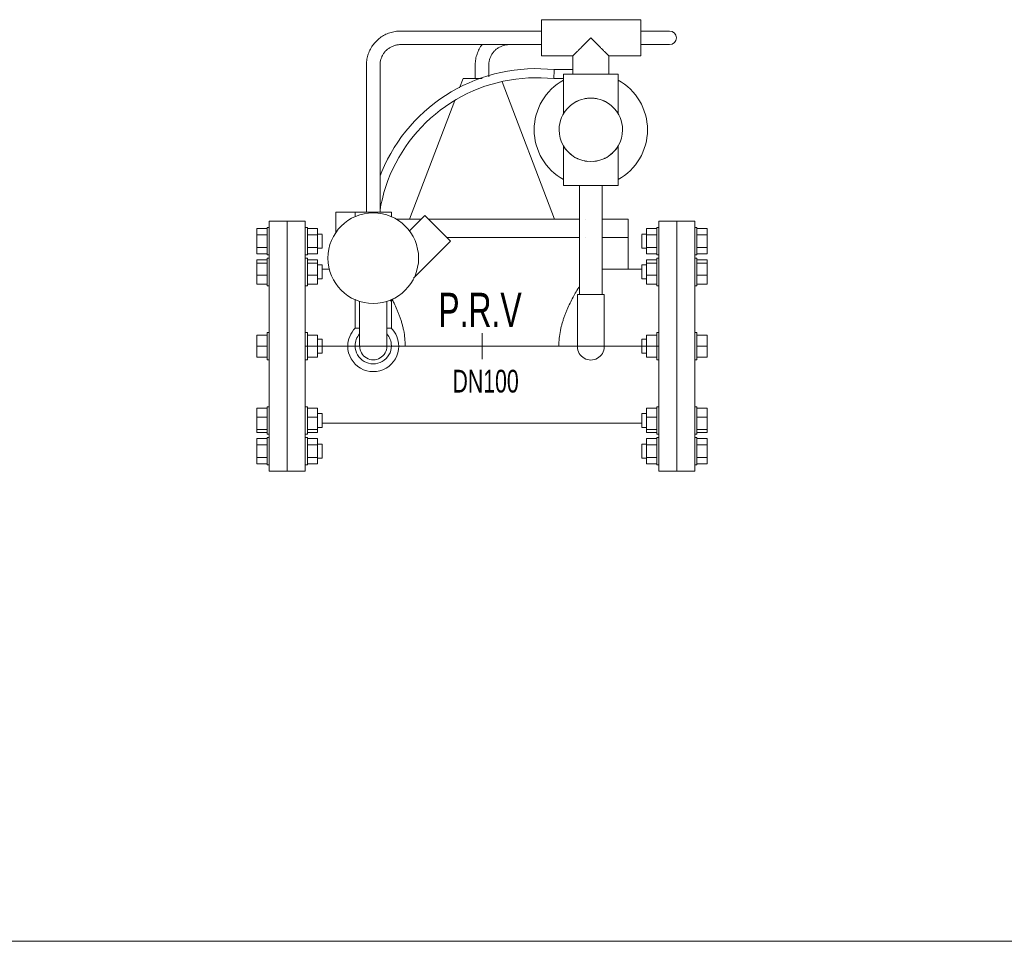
# Model space of a CAD drawing. Header units: millimetres. Extents: x 2339 to 23224, y 1509 to 18979.
# Tile 68 of 124: x 15304 to 16132, y 7209 to 7983. Entities that reach past the tile are written whole.
import ezdxf

# ---------------------------------------------------------------- set-up
doc = ezdxf.new("R2010")
doc.units = ezdxf.units.MM
doc.set_wipeout_variables(frame=1)
doc.layers.get('0').update_dxf_attribs({"lineweight": 0})
doc.styles.add('DISOCP', font='disocp.shx', dxfattribs={"width": 0.6})

# ---------------------------------------------------------------- blocks, each defined once
blk = doc.blocks.new('*U287')
blk.add_wipeout([(-123.82, -87.5), (-149.02, -87.5), (-149.02, -83.11), (-150.46, -83.11), (-150.46, -82.33), (-157.68, -82.33), (-157.68, 82.33), (-150.46, 82.33), (-150.46, 83.11), (-149.02, 83.11), (-149.02, 87.5), (-123.82, 87.5), (-123.82, 83.11), (-122.33, 83.11), (-122.33, 82.33), (-115.17, 82.33), (-115.17, 56.88), (-112.04, 56.71), (-112.04, 53.97), (-107.01, 53.97), (-107.86, 59.22), (-107.71, 65.58), (-106.37, 71.54), (-104.32, 76.39), (-102.39, 79.59), (-102.39, 93.73), (-80.96, 93.73), (-80.86, 199.01), (-78.15, 208.07), (-73.2, 214.43), (-67.29, 218.39), (-59.53, 220.54), (41.65, 220.66), (41.65, 228.6), (111.27, 228.6), (111.27, 220.66), (131.42, 220.66), (135.7, 217.99), (136.18, 215.9), (135.82, 214.1), (134.21, 212.04), (131.42, 211.14), (111.27, 211.14), (111.27, 203.2), (88.9, 203.2), (88.9, 190.5), (95.25, 190.5), (95.29, 186.27), (104.96, 178.82), (110.35, 171.69), (114.68, 161.17), (115.84, 153.34), (115.11, 143.64), (111.95, 134.23), (107.67, 127.3), (102.73, 121.95), (98.98, 118.98), (95.29, 116.68), (95.29, 112.45), (84.14, 112.45), (84.14, 88.9), (102.39, 88.9), (102.39, 53.98), (112.04, 53.98), (112.04, 78.41), (115.17, 78.41), (115.17, 82.33), (122.33, 82.33), (122.33, 83.11), (123.82, 83.11), (123.82, 87.5), (149.02, 87.5), (149.02, 83.11), (150.46, 83.11), (150.46, 82.33), (157.68, 82.33), (157.68, -82.33), (150.46, -82.33), (150.46, -83.11), (149.02, -83.11), (149.02, -87.5), (123.82, -87.5), (123.82, -83.11), (122.33, -83.11), (122.33, -82.33), (115.17, -82.33), (115.17, -56.88), (112.04, -56.71), (112.04, -53.97), (-115.17, -53.97), (-115.17, -82.33), (-122.33, -82.33), (-122.33, -83.11), (-123.82, -83.11)])
for p, q in [((111.27, 228.6), (41.65, 228.6)), ((41.65, 215.9), (41.65, 228.6)), ((111.27, 228.6), (111.27, 215.9)), ((41.65, 220.66), (-57.15, 220.66)), ((41.65, 203.2), (41.65, 215.9)), ((131.42, 220.66), (111.27, 220.66)), ((111.27, 215.9), (111.27, 203.2)), ((-57.15, 211.14), (41.65, 211.14)), ((131.42, 211.14), (111.27, 211.14)), ((41.65, 203.2), (63.5, 203.2)), ((63.5, 203.2), (63.5, 190.5)), ((88.9, 203.2), (111.27, 203.2)), ((88.9, 190.5), (88.9, 203.2)), ((-80.96, 196.85), (-80.96, 93.73)), ((-71.44, 93.73), (-71.44, 196.85)), ((-4.76, 196.85), (-4.76, 187.36)), ((4.76, 188.64), (4.76, 196.85)), ((63.5, 193.68), (50.6, 193.68)), ((-13.3, 187.36), (-15.75, 180.92)), ((-13.3, 187.36), (0, 187.36)), ((50.25, 187.33), (57.15, 187.33)), ((57.15, 190.5), (57.15, 162.92)), ((57.15, 190.5), (95.25, 190.5)), ((95.25, 162.92), (95.25, 190.5)), ((50.8, 88.9), (14.2, 184.98)), ((-19.16, 171.96), (-50.8, 88.9)), ((57.15, 140.03), (57.15, 112.45)), ((95.25, 112.45), (95.25, 140.03)), ((95.25, 112.45), (57.15, 112.45)), ((68.26, 112.45), (68.26, 36.25)), ((84.14, 36.25), (84.14, 112.45)), ((-102.39, 93.73), (-102.39, 79.22)), ((-102.39, 93.73), (-63.5, 93.73)), ((-88.9, 93.73), (-88.9, 90.46)), ((-63.5, 90.75), (-63.5, 93.73)), ((-40.01, 91.42), (-50.96, 80.47)), ((-40.01, 91.42), (-22.05, 73.46)), ((-149.02, 83.11), (-150.46, 83.11)), ((-150.46, 73.5), (-150.46, 83.11)), ((-136.42, 87.5), (-149.02, 87.5)), ((-149.02, -87.5), (-149.02, 87.5)), ((-136.42, 87.5), (-136.42, -87.5)), ((-123.82, 87.5), (-136.42, 87.5)), ((-136.42, -87.5), (-136.42, 87.5)), ((-123.82, 87.5), (-123.82, -87.5)), ((-122.33, 83.11), (-123.82, 83.11)), ((-122.33, 83.11), (-122.33, 73.5)), ((-50.8, 88.9), (-59.91, 88.9)), ((-50.8, 88.9), (-42.53, 88.9)), ((102.39, 88.9), (84.14, 88.9)), ((102.39, 76.2), (102.39, 88.9)), ((122.33, 83.11), (123.82, 83.11)), ((122.33, 83.11), (122.33, 73.5)), ((123.82, 87.5), (136.42, 87.5)), ((123.82, 87.5), (123.82, -87.5)), ((136.42, 87.5), (149.02, 87.5)), ((136.42, 87.5), (136.42, -87.5)), ((136.42, -87.5), (136.42, 87.5)), ((149.02, -87.5), (149.02, 87.5)), ((149.02, 83.11), (150.46, 83.11)), ((150.46, 73.5), (150.46, 83.11)), ((-157.68, 77.91), (-157.68, 82.33)), ((-150.46, 82.33), (-157.68, 82.33)), ((-157.68, 69.09), (-157.68, 77.91)), ((-150.46, 77.91), (-157.68, 77.91)), ((-115.17, 82.33), (-122.33, 82.33)), ((-115.17, 77.91), (-122.33, 77.91)), ((-115.17, 82.33), (-115.17, 77.91)), ((-112.04, 78.41), (-115.17, 78.41)), ((-115.17, 77.91), (-115.17, 69.09)), ((-112.04, 78.24), (-112.04, 73.5)), ((68.26, 76.2), (-24.79, 76.2)), ((102.39, 76.2), (84.14, 76.2)), ((102.39, 76.2), (102.39, 53.98)), ((112.04, 78.41), (115.17, 78.41)), ((112.04, 78.24), (112.04, 73.5)), ((115.17, 82.33), (115.17, 77.91)), ((115.17, 82.33), (122.33, 82.33)), ((115.17, 77.91), (115.17, 69.09)), ((115.17, 77.91), (122.33, 77.91)), ((150.46, 82.33), (157.68, 82.33)), ((150.46, 77.91), (157.68, 77.91)), ((157.68, 77.91), (157.68, 82.33)), ((157.68, 69.09), (157.68, 77.91)), ((-157.68, 64.67), (-157.68, 69.09)), ((-157.68, 69.09), (-150.46, 69.09)), ((-150.46, 63.89), (-150.46, 73.5)), ((-122.33, 73.5), (-122.33, 63.89)), ((-122.33, 69.09), (-115.17, 69.09)), ((-115.17, 69.09), (-115.17, 64.67)), ((-112.04, 73.5), (-112.04, 68.59)), ((-47.97, 47.54), (-22.05, 73.46)), ((112.04, 73.5), (112.04, 68.59)), ((115.17, 69.09), (115.17, 64.67)), ((122.33, 69.09), (115.17, 69.09)), ((122.33, 73.5), (122.33, 63.89)), ((150.46, 63.89), (150.46, 73.5)), ((157.68, 69.09), (150.46, 69.09)), ((157.68, 64.67), (157.68, 69.09)), ((-150.46, 64.67), (-157.68, 64.67)), ((-150.46, 63.89), (-149.02, 63.89)), ((-123.82, 63.89), (-122.33, 63.89)), ((-115.17, 64.67), (-122.33, 64.67)), ((-115.17, 68.59), (-112.04, 68.59)), ((115.17, 68.59), (112.04, 68.59)), ((115.17, 64.67), (122.33, 64.67)), ((123.82, 63.89), (122.33, 63.89)), ((150.46, 63.89), (149.02, 63.89)), ((150.46, 64.67), (157.68, 64.67)), ((-157.68, 58.21), (-157.68, 60.5)), ((-150.46, 60.5), (-157.68, 60.5)), ((-157.68, 49.69), (-157.68, 58.21)), ((-150.46, 58.21), (-157.68, 58.21)), ((-149.02, 61.58), (-150.46, 61.58)), ((-150.46, 45.18), (-150.46, 61.58)), ((-149.02, 61.58), (-150.46, 61.58)), ((-150.46, 61.25), (-150.46, 61.25)), ((-122.33, 61.58), (-123.82, 61.58)), ((-122.33, 61.58), (-123.82, 61.58)), ((-122.33, 61.58), (-122.33, 45.18)), ((-122.33, 61.25), (-122.33, 61.25)), ((-115.17, 60.5), (-122.33, 60.5)), ((-115.17, 58.21), (-122.33, 58.21)), ((-115.17, 60.5), (-115.17, 58.21)), ((-115.17, 58.21), (-115.17, 49.69)), ((-112.04, 56.88), (-115.17, 56.88)), ((-112.04, 56.88), (-115.17, 56.88)), ((-112.04, 56.88), (-112.04, 48.5)), ((-112.04, 56.71), (-112.04, 56.71)), ((112.04, 56.88), (115.17, 56.88)), ((112.04, 56.88), (112.04, 48.5)), ((112.04, 56.88), (115.17, 56.88)), ((112.04, 56.71), (112.04, 56.71)), ((115.17, 60.5), (115.17, 58.21)), ((115.17, 60.5), (122.33, 60.5)), ((115.17, 58.21), (115.17, 49.69)), ((115.17, 58.21), (122.33, 58.21)), ((122.33, 61.58), (123.82, 61.58)), ((122.33, 61.58), (122.33, 45.18)), ((122.33, 61.58), (123.82, 61.58)), ((122.33, 61.25), (122.33, 61.25)), ((149.02, 61.58), (150.46, 61.58)), ((149.02, 61.58), (150.46, 61.58)), ((150.46, 45.18), (150.46, 61.58)), ((150.46, 61.25), (150.46, 61.25)), ((150.46, 60.5), (157.68, 60.5)), ((150.46, 58.21), (157.68, 58.21)), ((157.68, 58.21), (157.68, 60.5)), ((157.68, 49.69), (157.68, 58.21)), ((-157.68, 43.45), (-157.68, 49.69)), ((-150.46, 49.69), (-157.68, 49.69)), ((-115.17, 49.69), (-122.33, 49.69)), ((-115.17, 49.69), (-115.17, 43.45)), ((-106.94, 53.97), (-112.04, 53.97)), ((-112.04, 48.5), (-112.04, 47.06)), ((112.04, 53.98), (84.14, 53.98)), ((112.04, 48.5), (112.04, 47.06)), ((115.17, 49.69), (115.17, 43.45)), ((115.17, 49.69), (122.33, 49.69)), ((123.82, -53.97), (123.82, 53.98)), ((150.46, 49.69), (157.68, 49.69)), ((157.68, 43.45), (157.68, 49.69)), ((-157.68, 43.45), (-150.46, 43.45)), ((-150.46, 42.36), (-150.46, 45.18)), ((-150.46, 42.36), (-149.02, 42.36)), ((-123.82, 42.36), (-122.33, 42.36)), ((-122.33, 45.18), (-122.33, 42.36)), ((-122.33, 43.45), (-115.17, 43.45)), ((-115.17, 47.06), (-112.04, 47.06)), ((-112.04, 47.23), (-112.04, 47.23)), ((112.04, 47.23), (112.04, 47.23)), ((115.17, 47.06), (112.04, 47.06)), ((122.33, 43.45), (115.17, 43.45)), ((122.33, 45.18), (122.33, 42.36)), ((123.82, 42.36), (122.33, 42.36)), ((150.46, 42.36), (149.02, 42.36)), ((150.46, 42.36), (150.46, 45.18)), ((157.68, 43.45), (150.46, 43.45)), ((66.84, 36.25), (76.2, 36.25)), ((66.84, -0.34), (66.84, 36.25)), ((76.2, 36.25), (85.56, 36.25)), ((85.56, -0.34), (85.56, 36.25)), ((-88.9, 32.84), (-88.9, 12.7)), ((-85.73, 31.52), (-85.73, 12.7)), ((-66.68, 12.7), (-66.68, 31.52)), ((-64.04, 31.47), (-62.09, 33.42)), ((-63.5, 12.7), (-63.5, 32.77)), ((-157.68, 0), (-157.68, 7.64)), ((-150.46, 7.64), (-157.68, 7.64)), ((-149.02, 9.61), (-150.46, 9.61)), ((-150.46, 9.61), (-150.46, 9.28)), ((-150.46, -9.61), (-150.46, 9.61)), ((-122.33, 9.61), (-123.82, 9.61)), ((-122.33, 9.61), (-122.33, -9.61)), ((-122.33, 9.28), (-122.33, 9.61)), ((-115.17, 7.64), (-122.33, 7.64)), ((-115.17, 7.64), (-115.17, 0)), ((-85.79, 12.7), (-88.9, 12.7)), ((-85.73, 12.7), (-85.73, 0)), ((-66.68, 12.7), (-66.68, 0)), ((-63.5, 12.7), (-66.61, 12.7)), ((0, 9.07), (0, -9.07)), ((115.17, 7.64), (115.17, 0)), ((115.17, 7.64), (122.33, 7.64)), ((122.33, 9.61), (123.82, 9.61)), ((122.33, 9.61), (122.33, -9.61)), ((122.33, 9.28), (122.33, 9.61)), ((149.02, 9.61), (150.46, 9.61)), ((150.46, 9.61), (150.46, 9.28)), ((150.46, -9.61), (150.46, 9.61)), ((150.46, 7.64), (157.68, 7.64)), ((157.68, 0), (157.68, 7.64)), ((123.82, 0), (-123.82, 0)), ((-112.04, 4.91), (-115.17, 4.91)), ((-112.04, 4.91), (-112.04, -4.91)), ((112.04, 4.91), (115.17, 4.91)), ((112.04, 4.91), (112.04, -4.91)), ((-157.68, -7.64), (-157.68, 0)), ((-150.46, 0), (-157.68, 0)), ((-115.17, 0), (-122.33, 0)), ((-115.17, 0), (-115.17, -7.64)), ((-115.17, -4.91), (-112.04, -4.91)), ((-112.04, -4.91), (-112.04, -4.74)), ((112.04, -4.91), (112.04, -4.74)), ((115.17, -4.91), (112.04, -4.91)), ((115.17, 0), (115.17, -7.64)), ((115.17, 0), (122.33, 0)), ((150.46, 0), (157.68, 0)), ((157.68, -7.64), (157.68, 0)), ((-150.46, -7.64), (-157.68, -7.64)), ((-150.46, -9.28), (-150.46, -9.61)), ((-150.46, -9.61), (-149.02, -9.61)), ((-123.82, -9.61), (-122.33, -9.61)), ((-115.17, -7.64), (-122.33, -7.64)), ((-122.33, -9.61), (-122.33, -9.28)), ((115.17, -7.64), (122.33, -7.64)), ((122.33, -9.61), (122.33, -9.28)), ((123.82, -9.61), (122.33, -9.61)), ((150.46, -9.61), (149.02, -9.61)), ((150.46, -7.64), (157.68, -7.64)), ((150.46, -9.28), (150.46, -9.61)), ((-157.68, -49.69), (-157.68, -43.45)), ((-150.46, -43.45), (-157.68, -43.45)), ((-149.02, -42.36), (-150.46, -42.36)), ((-150.46, -45.18), (-150.46, -42.36)), ((-150.46, -61.58), (-150.46, -45.18)), ((-122.33, -42.36), (-123.82, -42.36)), ((-122.33, -42.36), (-122.33, -45.18)), ((-115.17, -43.45), (-122.33, -43.45)), ((-122.33, -45.18), (-122.33, -61.58)), ((-115.17, -43.45), (-115.17, -49.69)), ((-112.04, -47.06), (-115.17, -47.06)), ((-112.04, -47.06), (-112.04, -48.5)), ((-112.04, -47.23), (-112.04, -47.23)), ((112.04, -47.06), (115.17, -47.06)), ((112.04, -47.06), (112.04, -48.5)), ((112.04, -47.23), (112.04, -47.23)), ((115.17, -43.45), (115.17, -49.69)), ((115.17, -43.45), (122.33, -43.45)), ((122.33, -42.36), (123.82, -42.36)), ((122.33, -42.36), (122.33, -45.18)), ((122.33, -45.18), (122.33, -61.58)), ((149.02, -42.36), (150.46, -42.36)), ((150.46, -45.18), (150.46, -42.36)), ((150.46, -43.45), (157.68, -43.45)), ((150.46, -61.58), (150.46, -45.18)), ((157.68, -49.69), (157.68, -43.45)), ((-157.68, -58.21), (-157.68, -49.69)), ((-150.46, -49.69), (-157.68, -49.69)), ((-115.17, -49.69), (-122.33, -49.69)), ((-115.17, -49.69), (-115.17, -58.21)), ((-112.04, -48.5), (-112.04, -56.88)), ((-112.04, -53.98), (112.04, -53.97)), ((112.04, -48.5), (112.04, -56.88)), ((115.17, -49.69), (115.17, -58.21)), ((115.17, -49.69), (122.33, -49.69)), ((150.46, -49.69), (157.68, -49.69)), ((157.68, -58.21), (157.68, -49.69)), ((-157.68, -60.5), (-157.68, -58.21)), ((-150.46, -58.21), (-157.68, -58.21)), ((-150.46, -60.5), (-157.68, -60.5)), ((-150.46, -61.25), (-150.46, -61.25)), ((-150.46, -61.58), (-149.02, -61.58)), ((-150.46, -61.58), (-149.02, -61.58)), ((-123.82, -61.58), (-122.33, -61.58)), ((-123.82, -61.58), (-122.33, -61.58)), ((-115.17, -58.21), (-122.33, -58.21)), ((-115.17, -60.5), (-122.33, -60.5)), ((-122.33, -61.25), (-122.33, -61.25)), ((-115.17, -56.88), (-112.04, -56.88)), ((-115.17, -56.88), (-112.04, -56.88)), ((-115.17, -58.21), (-115.17, -60.5)), ((-112.04, -56.71), (-112.04, -56.71)), ((112.04, -56.71), (112.04, -56.71)), ((115.17, -56.88), (112.04, -56.88)), ((115.17, -56.88), (112.04, -56.88)), ((115.17, -58.21), (115.17, -60.5)), ((115.17, -58.21), (122.33, -58.21)), ((115.17, -60.5), (122.33, -60.5)), ((122.33, -61.25), (122.33, -61.25)), ((123.82, -61.58), (122.33, -61.58)), ((123.82, -61.58), (122.33, -61.58)), ((150.46, -61.58), (149.02, -61.58)), ((150.46, -61.58), (149.02, -61.58)), ((150.46, -58.21), (157.68, -58.21)), ((150.46, -60.5), (157.68, -60.5)), ((150.46, -61.25), (150.46, -61.25)), ((157.68, -60.5), (157.68, -58.21)), ((-157.68, -69.09), (-157.68, -64.67)), ((-150.46, -64.67), (-157.68, -64.67)), ((-149.02, -63.89), (-150.46, -63.89)), ((-150.46, -73.5), (-150.46, -63.89)), ((-122.33, -63.89), (-123.82, -63.89)), ((-122.33, -63.89), (-122.33, -73.5)), ((-115.17, -64.67), (-122.33, -64.67)), ((-115.17, -64.67), (-115.17, -69.09)), ((-112.04, -68.59), (-115.17, -68.59)), ((-112.04, -68.59), (-112.04, -73.5)), ((112.04, -68.59), (115.17, -68.59)), ((112.04, -68.59), (112.04, -73.5)), ((115.17, -64.67), (115.17, -69.09)), ((115.17, -64.67), (122.33, -64.67)), ((122.33, -63.89), (123.82, -63.89)), ((122.33, -63.89), (122.33, -73.5)), ((149.02, -63.89), (150.46, -63.89)), ((150.46, -73.5), (150.46, -63.89)), ((150.46, -64.67), (157.68, -64.67)), ((157.68, -69.09), (157.68, -64.67)), ((-157.68, -77.91), (-157.68, -69.09)), ((-150.46, -69.09), (-157.68, -69.09)), ((-150.46, -83.11), (-150.46, -73.5)), ((-115.17, -69.09), (-122.33, -69.09)), ((-122.33, -73.5), (-122.33, -83.11)), ((-115.17, -69.09), (-115.17, -77.91)), ((-112.04, -73.5), (-112.04, -78.41)), ((112.04, -73.5), (112.04, -78.41)), ((115.17, -69.09), (115.17, -77.91)), ((115.17, -69.09), (122.33, -69.09)), ((122.33, -73.5), (122.33, -83.11)), ((150.46, -69.09), (157.68, -69.09)), ((150.46, -83.11), (150.46, -73.5)), ((157.68, -77.91), (157.68, -69.09)), ((-157.68, -82.33), (-157.68, -77.91)), ((-150.46, -77.91), (-157.68, -77.91)), ((-150.46, -82.33), (-157.68, -82.33)), ((-115.17, -77.91), (-122.33, -77.91)), ((-115.17, -82.33), (-122.33, -82.33)), ((-115.17, -77.91), (-115.17, -82.33)), ((-115.17, -78.41), (-112.04, -78.41)), ((115.17, -78.41), (112.04, -78.41)), ((115.17, -77.91), (115.17, -82.33)), ((115.17, -77.91), (122.33, -77.91)), ((115.17, -82.33), (122.33, -82.33)), ((150.46, -77.91), (157.68, -77.91)), ((150.46, -82.33), (157.68, -82.33)), ((157.68, -82.33), (157.68, -77.91)), ((-150.46, -83.11), (-149.02, -83.11)), ((-149.02, -87.5), (-136.42, -87.5)), ((-136.42, -87.5), (-123.82, -87.5)), ((-123.82, -83.11), (-122.33, -83.11)), ((123.82, -83.11), (122.33, -83.11)), ((136.42, -87.5), (123.82, -87.5)), ((149.02, -87.5), (136.42, -87.5)), ((150.46, -83.11), (149.02, -83.11))]:
    blk.add_line(p, q)
at = {"flags": 128}
for points in [[(-57.15, 220.66), (-58.1, 220.64), (-59.05, 220.59), (-60, 220.49), (-60.94, 220.36), (-61.88, 220.19), (-62.81, 219.98), (-63.73, 219.74), (-64.64, 219.45), (-65.54, 219.14), (-66.42, 218.78), (-67.29, 218.39), (-68.15, 217.97), (-68.98, 217.51), (-69.8, 217.03), (-70.6, 216.5), (-71.37, 215.95), (-72.12, 215.37), (-72.85, 214.75), (-73.56, 214.11), (-74.23, 213.44), (-74.88, 212.74), (-75.5, 212.02), (-76.1, 211.28), (-76.66, 210.51), (-77.19, 209.72), (-77.69, 208.9), (-78.15, 208.07), (-78.58, 207.22), (-78.98, 206.36), (-79.34, 205.48), (-79.67, 204.58), (-79.96, 203.68), (-80.22, 202.76), (-80.44, 201.83), (-80.62, 200.9), (-80.76, 199.96), (-80.86, 199.01), (-80.93, 198.06), (-80.96, 197.11), (-80.96, 196.85)], [(-71.44, 196.85), (-71.43, 197.42), (-71.39, 197.99), (-71.34, 198.56), (-71.26, 199.13), (-71.15, 199.69), (-71.03, 200.25), (-70.88, 200.8), (-70.71, 201.34), (-70.52, 201.88), (-70.31, 202.41), (-70.08, 202.94), (-69.82, 203.45), (-69.55, 203.95), (-69.26, 204.44), (-68.94, 204.92), (-68.61, 205.38), (-68.26, 205.83), (-67.89, 206.27), (-67.51, 206.69), (-67.1, 207.1), (-66.69, 207.49), (-66.25, 207.86), (-65.81, 208.22), (-65.34, 208.55), (-64.87, 208.87), (-64.38, 209.17), (-63.88, 209.45), (-63.38, 209.71), (-62.86, 209.95), (-62.33, 210.17), (-61.79, 210.36), (-61.25, 210.54), (-60.7, 210.69), (-60.14, 210.82), (-59.58, 210.93), (-59.01, 211.02), (-58.45, 211.08), (-57.88, 211.12), (-57.3, 211.14), (-57.15, 211.14)], [(0, 211.14), (-0.46, 210.51), (-0.99, 209.72), (-1.49, 208.9), (-1.95, 208.07), (-2.38, 207.22), (-2.78, 206.36), (-3.14, 205.48), (-3.47, 204.58), (-3.76, 203.68), (-4.02, 202.76), (-4.24, 201.83), (-4.42, 200.9), (-4.56, 199.96), (-4.66, 199.01), (-4.73, 198.06), (-4.76, 197.11), (-4.76, 196.85)], [(4.76, 196.85), (4.77, 197.42), (4.81, 197.99), (4.86, 198.56), (4.94, 199.13), (5.05, 199.69), (5.17, 200.25), (5.32, 200.8), (5.49, 201.34), (5.68, 201.88), (5.89, 202.41), (6.12, 202.94), (6.38, 203.45), (6.65, 203.95), (6.94, 204.44), (7.26, 204.92), (7.59, 205.38), (7.94, 205.83), (8.31, 206.27), (8.69, 206.69), (9.1, 207.1), (9.51, 207.49), (9.95, 207.86), (10.39, 208.22), (10.86, 208.55), (11.33, 208.87), (11.82, 209.17), (12.32, 209.45), (12.82, 209.71), (13.34, 209.95), (13.87, 210.17), (14.41, 210.36), (14.95, 210.54), (15.5, 210.69), (16.06, 210.82), (16.62, 210.93), (17.19, 211.02), (17.75, 211.08), (18.32, 211.12), (18.9, 211.14)], [(50.6, 193.68), (45.91, 194.08), (41.22, 194.3), (36.52, 194.33), (31.83, 194.17), (27.14, 193.83), (22.47, 193.3), (17.83, 192.58), (13.22, 191.68), (8.65, 190.59), (4.12, 189.32), (-0.35, 187.87), (-4.76, 186.25), (-9.1, 184.44), (-13.36, 182.47), (-17.54, 180.33), (-21.63, 178.02), (-25.63, 175.55), (-29.53, 172.92), (-33.31, 170.14), (-36.99, 167.21), (-40.54, 164.14), (-43.97, 160.92), (-47.26, 157.57), (-50.42, 154.1), (-53.44, 150.49), (-56.31, 146.77), (-59.03, 142.94), (-61.6, 139.01), (-64, 134.97), (-66.24, 130.84), (-68.32, 126.62), (-70.22, 122.33), (-71.44, 119.26)], [(-71.44, 95.49), (-70.81, 98.94), (-69.84, 103.28), (-68.7, 107.58), (-67.38, 111.82), (-65.9, 116.01), (-64.25, 120.14), (-62.44, 124.2), (-60.47, 128.18), (-58.34, 132.08), (-56.05, 135.89), (-53.62, 139.61), (-51.03, 143.23), (-48.31, 146.74), (-45.44, 150.14), (-42.45, 153.42), (-39.32, 156.58), (-36.07, 159.61), (-32.7, 162.51), (-29.22, 165.28), (-25.63, 167.9), (-21.94, 170.37), (-18.15, 172.7), (-14.28, 174.87), (-10.32, 176.89), (-6.28, 178.75), (-2.17, 180.44), (2.01, 181.97), (6.24, 183.33), (10.52, 184.51), (14.85, 185.53), (19.21, 186.37), (23.61, 187.04), (28.02, 187.53), (32.46, 187.85), (36.9, 187.99), (41.34, 187.94), (45.78, 187.73), (50.21, 187.33), (50.25, 187.33)]]:
    blk.add_lwpolyline(points, dxfattribs=at)
for centre, radius, start, end in [((131.42, 215.9), 4.76, 270.00003, 90.00003), ((76.2, 151.48), 39.69, 118.7562, 180.00008), ((76.2, 151.48), 39.69, 0.00008, 61.24395), ((76.2, 151.48), 22.22, 0.00008, 180.00008), ((76.2, 151.48), 39.69, 180.00008, 241.24395), ((76.2, 151.48), 22.23, 180.00008, 0.00008), ((76.2, 151.48), 39.69, 298.7562, 0.00008), ((-76.2, 61.65), 31.75, 90.00008, 270.00008), ((-76.2, 61.65), 31.75, 270.00008, 90.00008), ((-76.2, 0.03), 17.86, 135.00008, 180.00008), ((-76.2, 0.3), 12.7, 138.69368, 180.00008), ((-76.2, 0.3), 12.7, 0.00008, 41.23197), ((-76.2, 0.03), 17.86, 0.00008, 45.00008), ((-76.2, 0.03), 17.86, 180.00008, 0.00008), ((-76.2, 0.3), 12.7, 180.00008, 0.00008), ((-76.2, 0), 9.52, 180.00018, 0.00018), ((76.2, -0.34), 9.36, 180.00005, 0.00005)]:
    blk.add_arc(centre, radius, start, end)
for centre, major_axis, start_param, end_param in [((0, 88.9), (102.39, 0), 2.356194, 2.356221), ((0, 88.9), (68.26, 0), 5.497868, 8.435411), ((0, 88.9), (102.39, 0), 0.785356, 0.785416), ((0, 76.2), (102.39, 0), 0.785398, 0.785406), ((0, 0), (53.79, 0), 2.356247, 6.283137)]:
    blk.add_ellipse(centre, major_axis=major_axis, ratio=0.000001, start_param=start_param, end_param=end_param)
for points, knots in [([(63.5, 203.2), (63.51, 203.2), (63.58, 203.26), (63.76, 203.45), (63.95, 203.65), (64.19, 203.9), (64.49, 204.19), (64.83, 204.53), (65.2, 204.9), (65.6, 205.31), (66.04, 205.74), (66.5, 206.2), (66.98, 206.68), (67.48, 207.18), (68.17, 207.87), (68.9, 208.59), (69.64, 209.34), (70.4, 210.1), (71.75, 211.45), (73.76, 213.45), (75.38, 215.09), (76.2, 215.9)], [0, 0, 0, 0, 0.071429, 0.107143, 0.142857, 0.178571, 0.214286, 0.25, 0.285714, 0.321429, 0.357143, 0.392857, 0.428571, 0.464286, 0.5, 0.571429, 0.607143, 0.642857, 0.714286, 0.857143, 1, 1, 1, 1]), ([(76.2, 215.9), (77.02, 215.09), (78.64, 213.45), (80.65, 211.45), (82, 210.1), (82.76, 209.34), (83.32, 208.78), (83.86, 208.23), (84.4, 207.7), (84.92, 207.18), (85.42, 206.68), (85.9, 206.2), (86.36, 205.74), (86.8, 205.31), (87.2, 204.9), (87.56, 204.53), (87.91, 204.19), (88.21, 203.9), (88.45, 203.65), (88.64, 203.45), (88.82, 203.26), (88.89, 203.2), (88.9, 203.2)], [0, 0, 0, 0, 0.142857, 0.285714, 0.357143, 0.392857, 0.428571, 0.464286, 0.5, 0.535714, 0.571429, 0.607143, 0.642857, 0.678571, 0.714286, 0.75, 0.785714, 0.821429, 0.857143, 0.892857, 0.928571, 1, 1, 1, 1]), ([(50.59, 193.63), (50.6, 193.69), (50.6, 193.69), (50.57, 193.24), (50.51, 192.16), (50.46, 191.05), (50.43, 190.5)], [0.4444444, 0.4444444, 0.4444444, 0.4444444, 0.5555556, 0.6666667, 0.8333333, 1, 1, 1, 1]), ([(71.63, 173.23), (71.97, 173.3), (72.76, 173.44), (73.57, 173.54), (74.03, 173.58)], [0.42760459, 0.42760459, 0.42760459, 0.42760459, 0.44444444, 0.46615188, 0.46615188, 0.46615188, 0.46615188]), ([(78.38, 173.58), (78.84, 173.54), (79.65, 173.44), (80.44, 173.3), (80.78, 173.23)], [0.53381805, 0.53381805, 0.53381805, 0.53381805, 0.55555556, 0.57235883, 0.57235883, 0.57235883, 0.57235883]), ([(57.15, 162.92), (57.15, 163.1), (57.32, 163.45), (57.77, 164.04), (58.09, 164.43), (58.37, 164.74), (58.67, 165.09), (59.07, 165.57), (59.38, 165.95), (59.59, 166.19)], [0, 0, 0, 0, 0.0555556, 0.0833333, 0.0972222, 0.1111111, 0.125, 0.1388889, 0.1613176, 0.1613176, 0.1613176, 0.1613176]), ([(60.83, 167.54), (60.9, 167.61), (61.04, 167.74), (61.26, 167.94), (61.51, 168.15), (61.76, 168.36), (62.11, 168.64), (62.57, 169.01), (62.96, 169.31), (63.17, 169.46)], [0.2026439, 0.2026439, 0.2026439, 0.2026439, 0.20833333, 0.21527778, 0.22222222, 0.22916667, 0.23611111, 0.25, 0.26495682, 0.26495682, 0.26495682, 0.26495682]), ([(65.64, 171.04), (65.86, 171.16), (66.31, 171.38), (67.02, 171.7), (67.52, 171.92), (67.78, 172.02), (67.78, 172.02)], [0.31992922, 0.31992922, 0.31992922, 0.31992922, 0.33333333, 0.34722222, 0.36111111, 0.36129556, 0.36129556, 0.36129556, 0.36129556]), ([(84.62, 172.02), (84.62, 172.02), (84.88, 171.91), (85.26, 171.75), (85.74, 171.54), (86.16, 171.35), (86.5, 171.18), (86.71, 171.07), (86.76, 171.04)], [0.63865733, 0.63865733, 0.63865733, 0.63865733, 0.63888889, 0.65277778, 0.65972222, 0.66666667, 0.67708333, 0.68003291, 0.68003291, 0.68003291, 0.68003291]), ([(89.23, 169.46), (89.44, 169.31), (89.92, 168.94), (90.45, 168.52), (90.8, 168.23), (90.92, 168.13), (91.11, 167.97), (91.33, 167.78), (91.51, 167.6), (91.57, 167.54)], [0.73499461, 0.73499461, 0.73499461, 0.73499461, 0.75, 0.77083333, 0.77604167, 0.77864583, 0.78125, 0.79166667, 0.79731588, 0.79731588, 0.79731588, 0.79731588]), ([(92.81, 166.19), (93.14, 165.8), (93.53, 165.32), (93.92, 164.87), (94.06, 164.71), (94.27, 164.47), (94.68, 163.99), (95.12, 163.39), (95.25, 163.05), (95.25, 162.92)], [0.8386032, 0.8386032, 0.8386032, 0.8386032, 0.875, 0.8854167, 0.890625, 0.8958333, 0.9166667, 0.9583333, 1, 1, 1, 1]), ([(59.59, 136.76), (59.26, 137.15), (58.87, 137.63), (58.48, 138.08), (58.34, 138.24), (58.13, 138.48), (57.72, 138.96), (57.28, 139.56), (57.15, 139.9), (57.15, 140.03)], [0.8386824, 0.8386824, 0.8386824, 0.8386824, 0.875, 0.8854167, 0.890625, 0.8958333, 0.9166667, 0.9583333, 1, 1, 1, 1]), ([(95.25, 140.03), (95.25, 139.85), (95.08, 139.5), (94.63, 138.91), (94.31, 138.52), (94.03, 138.21), (93.73, 137.86), (93.33, 137.38), (93.02, 137), (92.81, 136.76)], [0, 0, 0, 0, 0.0555556, 0.0833333, 0.0972222, 0.1111111, 0.125, 0.1388889, 0.1613968, 0.1613968, 0.1613968, 0.1613968]), ([(63.17, 133.49), (62.96, 133.64), (62.48, 134.01), (61.96, 134.43), (61.61, 134.72), (61.48, 134.82), (61.29, 134.98), (61.08, 135.17), (60.9, 135.34), (60.83, 135.41)], [0.73504318, 0.73504318, 0.73504318, 0.73504318, 0.75, 0.77083333, 0.77604167, 0.77864583, 0.78125, 0.79166667, 0.7973561, 0.7973561, 0.7973561, 0.7973561]), ([(67.78, 130.93), (67.78, 130.93), (67.52, 131.03), (67.15, 131.19), (66.66, 131.41), (66.25, 131.6), (65.91, 131.77), (65.69, 131.88), (65.64, 131.91)], [0.63870444, 0.63870444, 0.63870444, 0.63870444, 0.63888889, 0.65277778, 0.65972222, 0.66666667, 0.67708333, 0.68007078, 0.68007078, 0.68007078, 0.68007078]), ([(86.76, 131.91), (86.55, 131.79), (86.09, 131.57), (85.38, 131.25), (84.88, 131.04), (84.62, 130.93), (84.62, 130.93)], [0.31996709, 0.31996709, 0.31996709, 0.31996709, 0.33333333, 0.34722222, 0.36111111, 0.36134267, 0.36134267, 0.36134267, 0.36134267]), ([(91.57, 135.41), (91.51, 135.35), (91.37, 135.21), (91.14, 135.01), (90.89, 134.8), (90.64, 134.59), (90.29, 134.31), (89.83, 133.94), (89.44, 133.64), (89.23, 133.49)], [0.20268412, 0.20268412, 0.20268412, 0.20268412, 0.20833333, 0.21527778, 0.22222222, 0.22916667, 0.23611111, 0.25, 0.26500539, 0.26500539, 0.26500539, 0.26500539]), ([(74.03, 129.37), (73.57, 129.41), (72.76, 129.51), (71.97, 129.65), (71.63, 129.72)], [0.53384812, 0.53384812, 0.53384812, 0.53384812, 0.55555556, 0.57239541, 0.57239541, 0.57239541, 0.57239541]), ([(80.78, 129.72), (80.44, 129.65), (79.65, 129.51), (78.84, 129.41), (78.38, 129.37)], [0.42764117, 0.42764117, 0.42764117, 0.42764117, 0.44444444, 0.46618195, 0.46618195, 0.46618195, 0.46618195]), ([(53.79, 0), (53.81, 1.88), (54.02, 5.58), (54.67, 10.04), (55.43, 13.52), (56.13, 16.1), (56.91, 18.62), (57.75, 21.07), (58.65, 23.43), (59.94, 26.51), (62.31, 31.64), (65.32, 37.17), (67.52, 40.83), (68.32, 42.12)], [0, 0, 0, 0, 0.0625, 0.125, 0.15625, 0.1875, 0.21875, 0.25, 0.28125, 0.3125, 0.375, 0.5, 0.5751957, 0.5751957, 0.5751957, 0.5751957]), ([(-62.96, 32.73), (-62.52, 31.88), (-61.38, 29.63), (-59.94, 26.51), (-58.65, 23.43), (-57.75, 21.07), (-56.91, 18.62), (-56.13, 16.1), (-55.43, 13.52), (-54.67, 10.03), (-54.02, 5.58), (-53.81, 1.88), (-53.79, 0)], [0.5857123, 0.5857123, 0.5857123, 0.5857123, 0.625, 0.6875, 0.71875, 0.75, 0.78125, 0.8125, 0.84375, 0.875, 0.9375, 1, 1, 1, 1])]:
    blk.add_open_spline(points, degree=3, knots=knots)
blk.add_open_spline([(50.43, 190.5), (50.4, 190.13), (50.37, 189.39), (50.31, 188.42), (50.27, 187.69), (50.25, 187.31), (50.25, 187.31), (50.26, 187.37)], degree=3)
at = {"style": 'DISOCP', "width": 0.7}
for s, height, p in [('P.R.V', 23.882, (-30.63, 13.51)), ('DN100', 15.921, (-20.69, -32.44))]:
    blk.add_text(s, height=height, dxfattribs=at).set_placement(p)

msp = doc.modelspace()

# ---------------------------------------------------------------- linework, layer by layer
msp.add_line((2339.05, 7208.87), (19193.09, 7208.87))

# ---------------------------------------------------------------- block references
at = {"xscale": 1.199999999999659, "yscale": 1.199999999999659, "zscale": 1.199999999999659}
msp.add_blockref('*U287', (15693.09, 7708.87), dxfattribs=at)

doc.saveas('drawing.dxf')
